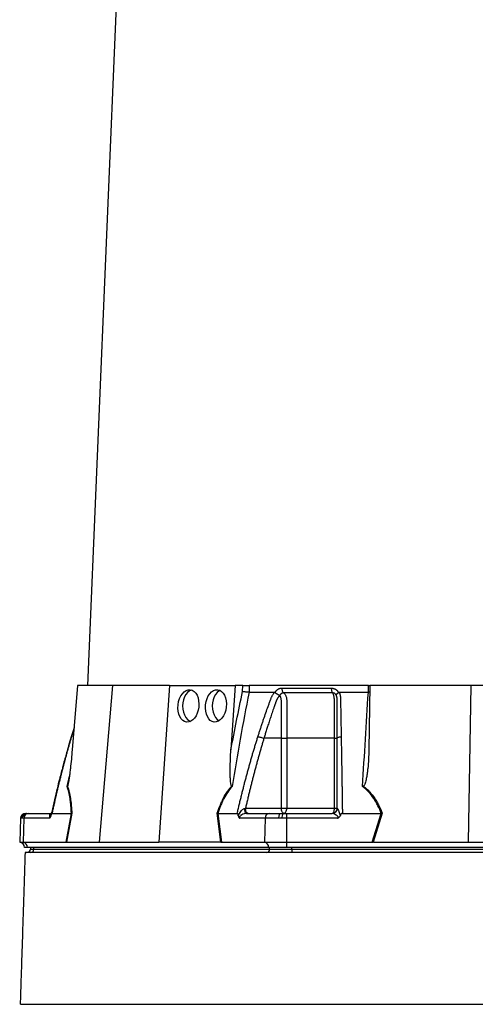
# Model space of a CAD drawing. Header units: millimetres. Extents: x 10 to 976, y 12 to 2129.
# Tile 4 of 9: x 231 to 498, y 493 to 1070. Entities that reach past the tile are written whole.
import ezdxf

# ---------------------------------------------------------------- set-up
doc = ezdxf.new("R2010")
doc.units = ezdxf.units.MM

msp = doc.modelspace()

# ---------------------------------------------------------------- linework, layer by layer
at = {"color": 7, "linetype": 'Continuous', "lineweight": 25}
for p, q in [((306.71, 1533.04), (270.78, 679.66)), ((264.96, 679.66), (261.76, 641.86)), ((285.44, 679.66), (264.96, 679.66)), ((285.44, 679.66), (277.67, 587.66)), ((318.78, 679.66), (285.44, 679.66)), ((318.78, 679.66), (312.61, 587.66)), ((318.78, 679.66), (357.38, 679.66)), ((357.38, 679.66), (354.85, 641.86)), ((361.73, 679.66), (357.38, 679.66)), ((361.64, 676.11), (361.73, 679.66)), ((365.55, 679.66), (365.45, 675.66)), ((435.48, 679.66), (365.55, 679.66)), ((435.45, 675.66), (435.48, 679.66)), ((435.48, 679.66), (436.19, 679.66)), ((436.36, 679.66), (435.7, 641.86)), ((495.44, 679.66), (436.36, 679.66)), ((495.44, 679.66), (493.84, 587.66)), ((562.13, 679.66), (495.44, 679.66)), ((380.69, 675.52), (380.76, 675.66)), ((417.85, 675.66), (417.93, 675.52)), ((262.86, 654.79), (261.21, 649.51)), ((384.4, 648.66), (374.18, 648.66)), ((384.4, 607.66), (384.4, 648.66)), ((387.56, 648.66), (387.56, 607.66)), ((415.52, 607.66), (415.52, 648.66)), ((363.39, 607.66), (384.4, 607.66)), ((384.4, 607.66), (387.56, 607.66)), ((387.56, 607.66), (415.52, 607.66)), ((415.52, 607.66), (417.19, 607.66)), ((231.48, 601.76), (230.99, 587.66)), ((232.32, 601.76), (231.81, 601.76)), ((233.41, 601.76), (232.32, 601.76)), ((233.41, 601.76), (232.98, 587.66)), ((248.44, 601.76), (233.41, 601.76)), ((234.48, 604.66), (234.74, 604.66)), ((234.74, 604.66), (235.15, 604.66)), ((235.15, 604.66), (236.01, 604.66)), ((236.01, 604.66), (249.47, 604.66)), ((249.93, 604.66), (261.32, 604.66)), ((258.14, 587.66), (261.33, 604.66)), ((261.57, 604.68), (258.38, 587.66)), ((348.95, 587.66), (346.79, 604.68)), ((347.12, 604.66), (349.28, 587.66)), ((347.13, 604.66), (358.52, 604.66)), ((374.86, 601.76), (359.83, 601.76)), ((363.99, 604.66), (377.46, 604.66)), ((374.86, 601.76), (374.44, 587.66)), ((382.96, 601.76), (374.86, 601.76)), ((377.46, 604.66), (383.87, 604.66)), ((384.76, 601.76), (382.96, 601.76)), ((383.87, 604.66), (385.3, 604.66)), ((387.33, 601.76), (384.76, 601.76)), ((385.3, 604.66), (387.33, 604.66)), ((387.33, 604.66), (414.27, 604.66)), ((417.4, 601.76), (387.33, 601.76)), ((387.33, 601.76), (387.33, 587.66)), ((420.19, 604.66), (442.98, 604.66)), ((437.65, 587.66), (442.99, 604.66)), ((443.57, 604.68), (438.22, 587.66)), ((230.99, 587.66), (232.98, 587.66)), ((232.98, 587.66), (258.14, 587.66)), ((235.49, 584.66), (233.88, 584.66)), ((376.94, 584.66), (235.49, 584.66)), ((237.24, 584.66), (237.24, 583.66)), ((239.24, 583.66), (239.24, 584.66)), ((239.24, 583.66), (377.52, 583.66)), ((258.49, 587.66), (277.67, 587.66)), ((277.67, 587.66), (312.61, 587.66)), ((348.75, 587.66), (312.61, 587.66)), ((349.28, 587.66), (374.44, 587.66)), ((374.44, 587.66), (387.33, 587.66)), ((387.33, 584.66), (376.94, 584.66)), ((377.52, 583.66), (377.52, 584.66)), ((377.52, 583.66), (390.51, 583.66)), ((387.33, 587.66), (437.65, 587.66)), ((387.33, 587.66), (387.33, 584.66)), ((670.24, 584.66), (387.33, 584.66)), ((390.51, 583.66), (390.51, 584.66)), ((390.51, 583.66), (667.06, 583.66)), ((390.51, 583.66), (390.51, 581.66)), ((438.53, 587.66), (493.84, 587.66)), ((493.84, 587.66), (563.73, 587.66))]:
    msp.add_line(p, q, dxfattribs=at)
at = {"color": 8, "linetype": 'Continuous', "lineweight": 25}
for p, q in [((262.82, 654.32), (261.34, 649.62)), ((261.23, 649.51), (261.34, 649.62)), ((258.78, 620.42), (260.14, 626.55)), ((231.81, 601.76), (231.48, 601.76)), ((237.24, 583.66), (239.24, 583.66))]:
    msp.add_line(p, q, dxfattribs=at)
at = {"color": 7, "linetype": 'Continuous', "lineweight": 25, "flags": 128}
for points in [[(331.75, 676.96), (330.55, 676.43), (329.41, 675.56), (328.41, 674.37), (327.59, 672.93), (326.98, 671.29), (326.6, 669.51), (326.47, 667.66), (326.6, 665.8), (326.98, 664.02), (327.59, 662.38), (328.41, 660.94), (329.41, 659.76), (330.55, 658.88), (331.14, 658.58)], [(348.46, 676.72), (347.92, 676.43), (346.77, 675.56), (345.77, 674.37), (344.95, 672.93), (344.34, 671.29), (343.97, 669.51), (343.84, 667.66), (343.97, 665.8), (344.34, 664.02), (344.95, 662.38), (345.77, 660.94), (346.77, 659.76), (347.87, 658.91)], [(363.99, 604.66), (363.79, 604.71), (363.59, 604.87), (363.4, 605.14), (363.24, 605.49), (363.11, 605.93), (363.01, 606.42), (362.94, 606.97), (362.91, 607.53)], [(385.9, 604.66), (385.6, 604.71), (385.32, 604.89), (385.06, 605.16), (384.84, 605.54), (384.65, 605.99), (384.51, 606.51), (384.43, 607.07), (384.4, 607.66)], [(385.9, 604.66), (386.22, 604.71), (386.53, 604.89), (386.82, 605.16), (387.07, 605.54), (387.28, 605.99), (387.43, 606.51), (387.53, 607.07), (387.56, 607.66)], [(414.19, 604.66), (414.45, 604.71), (414.7, 604.89), (414.93, 605.16), (415.13, 605.54), (415.3, 605.99), (415.42, 606.51), (415.5, 607.07), (415.52, 607.66)], [(382.96, 601.76), (382.98, 602.33), (383.04, 602.88), (383.13, 603.38), (383.24, 603.81), (383.38, 604.17), (383.53, 604.44), (383.7, 604.6), (383.87, 604.66)]]:
    msp.add_lwpolyline(points, dxfattribs=at)
at = {"color": 7, "linetype": 'Continuous', "lineweight": 25}
for centre, radius, start, end in [((414.25, 607.64), 2.98, 270.32761, 358.02906), ((234.48, 601.66), 3, 90, 178), ((234.78, 601.69), 2.96, 90.64473, 178.69082), ((235.23, 601.75), 2.91, 91.70062, 179.75597), ((236.21, 601.86), 2.8, 94.22012, 182.00865), ((377.66, 601.86), 2.8, 94.22012, 182.00865), ((389.17, 602.44), 4.46, 150.24224, 188.7865), ((230.88, 584.66), 3, 0, 88), ((232.66, 584.84), 2.84, 356.3893, 83.42293), ((235.24, 583.66), 2, 270, 0), ((237.37, 583.53), 1.88, 274.40195, 3.81126), ((374.11, 584.84), 2.84, 356.3893, 83.42293), ((375.64, 583.53), 1.88, 274.40195, 3.81126)]:
    msp.add_arc(centre, radius, start, end, dxfattribs=at)
for centre in [(329.92, 667.66), (346.04, 667.66)]:
    msp.add_ellipse(centre, major_axis=(1.04, 9.48), ratio=0.640333, dxfattribs=at)
for centre, major_axis, ratio, start_param, end_param in [((257.72, 584.66), (5.92, 0.52), 0.499165, 1.397246, 1.415452), ((349.52, 584.66), (11.1, -0.22), 0.269565, 1.627237, 1.645443), ((436.99, 584.66), (17.02, 0.28), 0.175535, 1.477584, 1.49579)]:
    msp.add_ellipse(centre, major_axis=major_axis, ratio=ratio, start_param=start_param, end_param=end_param, dxfattribs=at)
for points in [[(354.85, 641.86), (356.97, 653.33), (359.23, 664.74), (361.64, 676.11)], [(384.69, 678.13), (393.98, 678.13), (403.66, 678.13), (413.67, 678.13)], [(365.46, 675.66), (367.86, 675.66), (372.73, 675.66), (377.73, 675.66), (380.27, 675.66)], [(418.4, 675.66), (421.2, 675.66), (426.83, 675.66), (432.56, 675.66), (435.44, 675.66)], [(415.52, 648.66), (405.87, 648.66), (396.53, 648.66), (387.56, 648.66)], [(259.01, 620.65), (258.95, 620.57), (258.87, 620.49), (258.78, 620.42)], [(355.23, 620.65), (355.33, 620.57), (355.42, 620.49), (355.5, 620.42)], [(432.57, 620.65), (432.41, 620.57), (432.24, 620.49), (432.07, 620.42)], [(362.91, 607.53), (363.07, 607.58), (363.23, 607.62), (363.39, 607.66)], [(417.19, 607.66), (417.19, 607.62), (417.21, 607.58), (417.23, 607.53)], [(261.33, 604.66), (261.32, 604.66), (261.32, 604.66), (261.32, 604.66)], [(261.33, 604.66), (261.42, 604.66), (261.51, 604.67), (261.57, 604.68)], [(347.12, 604.66), (347.02, 604.66), (346.91, 604.67), (346.79, 604.68)], [(347.13, 604.66), (347.13, 604.66), (347.12, 604.66), (347.12, 604.66)], [(442.99, 604.66), (442.99, 604.66), (442.98, 604.66), (442.98, 604.66)], [(442.99, 604.66), (443.19, 604.66), (443.38, 604.67), (443.57, 604.68)], [(258.14, 587.66), (258.24, 587.66), (258.32, 587.66), (258.38, 587.66)], [(348.95, 587.66), (349.08, 587.66), (349.18, 587.66), (349.28, 587.66)], [(437.65, 587.66), (437.84, 587.66), (438.03, 587.66), (438.22, 587.66)]]:
    msp.add_open_spline(points, degree=3, dxfattribs=at)
for points, knots in [([(365.45, 675.66), (365.18, 675.67), (364.88, 675.69), (364.22, 675.74), (363.88, 675.77), (363.36, 675.84), (363.19, 675.86), (362.85, 675.9), (362.69, 675.93), (362.36, 675.98), (362.21, 676), (361.91, 676.05), (361.77, 676.08), (361.64, 676.11)], [0, 0, 0, 0, 0.25, 0.25, 0.5, 0.5, 0.625, 0.625, 0.75, 0.75, 0.875, 0.875, 1, 1, 1, 1]), ([(361.73, 679.66), (362, 679.66), (362.3, 679.66), (362.95, 679.66), (363.29, 679.66), (363.81, 679.66), (363.98, 679.66), (364.32, 679.66), (364.49, 679.66), (364.98, 679.66), (365.28, 679.66), (365.55, 679.66)], [0, 0, 0, 0, 0.25, 0.25, 0.5, 0.5, 0.625, 0.625, 0.75, 0.75, 1, 1, 1, 1]), ([(380.76, 675.66), (380.8, 675.72), (380.88, 675.86), (381.01, 676.05), (381.14, 676.23), (381.27, 676.41), (381.41, 676.58), (381.56, 676.74), (381.72, 676.89), (381.88, 677.04), (382.04, 677.18), (382.21, 677.3), (382.39, 677.43), (382.57, 677.54), (382.82, 677.68), (383.13, 677.82), (383.51, 677.96), (383.89, 678.06), (384.29, 678.12), (384.55, 678.12), (384.69, 678.13)], [0, 0, 0, 0, 0.044249, 0.088103, 0.131644, 0.174954, 0.21812, 0.261226, 0.304357, 0.347601, 0.391041, 0.434763, 0.478847, 0.523375, 0.568424, 0.654803, 0.740537, 0.826241, 0.912528, 1, 1, 1, 1]), ([(384.69, 678.13), (384.68, 677.85), (384.7, 677.55), (384.79, 676.97), (384.86, 676.68), (385.04, 676.16), (385.15, 675.92), (385.41, 675.53), (385.55, 675.38), (385.7, 675.27)], [0, 0, 0, 0, 0.25, 0.25, 0.5, 0.5, 0.75, 0.75, 1, 1, 1, 1]), ([(413.67, 678.13), (413.74, 678.13), (413.89, 678.13), (414.1, 678.11), (414.32, 678.09), (414.53, 678.05), (414.74, 678.01), (414.94, 677.95), (415.15, 677.89), (415.35, 677.82), (415.55, 677.74), (415.8, 677.62), (416.11, 677.45), (416.46, 677.22), (416.78, 676.96), (417.09, 676.68), (417.37, 676.36), (417.63, 676.03), (417.78, 675.78), (417.85, 675.66)], [0, 0, 0, 0, 0.043919, 0.087472, 0.13073, 0.173768, 0.216664, 0.259492, 0.30233, 0.345255, 0.388344, 0.431671, 0.51489, 0.596546, 0.677156, 0.757259, 0.837405, 0.91814, 1, 1, 1, 1]), ([(413.67, 678.13), (413.67, 677.85), (413.68, 677.55), (413.75, 676.97), (413.8, 676.68), (413.95, 676.16), (414.04, 675.92), (414.25, 675.53), (414.36, 675.38), (414.47, 675.27)], [0, 0, 0, 0, 0.25, 0.25, 0.5, 0.5, 0.75, 0.75, 1, 1, 1, 1]), ([(436.29, 675.71), (436.23, 675.7), (436.05, 675.69), (435.76, 675.67), (435.53, 675.66), (435.45, 675.66)], [0, 0, 0, 0, 0.229382, 0.739866, 1, 1, 1, 1]), ([(365.46, 675.66), (363.64, 666.51), (361.9, 657.33), (358.59, 638.91), (357.01, 629.68), (355.5, 620.42)], [0, 0, 0, 0, 0.5, 0.5, 1, 1, 1, 1]), ([(370.65, 649.62), (370.87, 650.3), (371.31, 651.68), (371.97, 653.73), (372.63, 655.76), (373.31, 657.79), (374.19, 660.41), (375.29, 663.6), (376.41, 666.76), (377.33, 669.27), (377.87, 670.76), (378.27, 671.82), (378.51, 672.43), (378.73, 672.94), (378.96, 673.44), (379.23, 673.97), (379.55, 674.54), (379.89, 675.11), (380.14, 675.47), (380.27, 675.66)], [0, 0, 0, 0, 0.077777, 0.1552, 0.232272, 0.308995, 0.385372, 0.530526, 0.674474, 0.747423, 0.819615, 0.846383, 0.869761, 0.889755, 0.906383, 0.929523, 0.9528, 0.976272, 1, 1, 1, 1]), ([(383.33, 673.63), (383.26, 673.56), (383.13, 673.42), (382.95, 673.2), (382.77, 672.98), (382.61, 672.77), (382.45, 672.55), (382.3, 672.33), (382.16, 672.11), (382.03, 671.89), (381.9, 671.68), (381.79, 671.46), (381.68, 671.26), (381.58, 671.05), (381.47, 670.8), (381.35, 670.52), (381.22, 670.18), (381.1, 669.85), (380.99, 669.51), (380.9, 669.24), (380.82, 668.99), (380.74, 668.76), (380.63, 668.45), (380.49, 668.07), (380.2, 667.23), (379.77, 665.99), (379.22, 664.39), (378.7, 662.85), (378.04, 660.86), (377.25, 658.47), (376.36, 655.73), (375.56, 653.19), (374.84, 650.86), (374.39, 649.37), (374.18, 648.66)], [0, 0, 0, 0, 0.010662, 0.021198, 0.031594, 0.041839, 0.051919, 0.061821, 0.071533, 0.08104, 0.09033, 0.099392, 0.108213, 0.116783, 0.125091, 0.138719, 0.152205, 0.165558, 0.178786, 0.1919, 0.198167, 0.207477, 0.219813, 0.235151, 0.25346, 0.319418, 0.382864, 0.443812, 0.502275, 0.618272, 0.726011, 0.825493, 0.916782, 1, 1, 1, 1]), ([(380.27, 675.66), (380.3, 675.66), (380.36, 675.65), (380.45, 675.64), (380.53, 675.61), (380.62, 675.57), (380.66, 675.54), (380.69, 675.52)], [0, 0, 0, 0, 0.212576, 0.416535, 0.614103, 0.807726, 1, 1, 1, 1]), ([(380.69, 675.52), (380.73, 675.49), (380.81, 675.43), (380.93, 675.35), (381.05, 675.26), (381.18, 675.17), (381.3, 675.09), (381.42, 675.01), (381.54, 674.93), (381.66, 674.85), (381.84, 674.74), (382.08, 674.59), (382.37, 674.42), (382.63, 674.28), (382.85, 674.16), (383.03, 674.06), (383.18, 673.97), (383.3, 673.89), (383.39, 673.83), (383.43, 673.78), (383.44, 673.76)], [0, 0, 0, 0, 0.048652, 0.096489, 0.14339, 0.189242, 0.233941, 0.277392, 0.319512, 0.360225, 0.399465, 0.506174, 0.603082, 0.689684, 0.765815, 0.831582, 0.887296, 0.933441, 0.970686, 1, 1, 1, 1]), ([(385.7, 675.27), (385.65, 675.27), (385.55, 675.27), (385.41, 675.26), (385.26, 675.24), (385.12, 675.21), (384.98, 675.17), (384.84, 675.12), (384.7, 675.06), (384.5, 674.96), (384.25, 674.79), (383.99, 674.55), (383.79, 674.32), (383.64, 674.1), (383.54, 673.91), (383.49, 673.8), (383.47, 673.75)], [0, 0, 0, 0, 0.053313, 0.106595, 0.159871, 0.213166, 0.266505, 0.319913, 0.373415, 0.427036, 0.56447, 0.685213, 0.789238, 0.876442, 0.946711, 1, 1, 1, 1]), ([(384.4, 648.66), (384.4, 652.89), (384.4, 657.12), (384.4, 663.46), (384.4, 666.1), (384.39, 669.01), (384.39, 669.94), (384.39, 670.33), (384.39, 670.6), (384.4, 670.73), (384.39, 671.12), (384.37, 671.39), (384.3, 671.9), (384.24, 672.15), (384.1, 672.62), (384.01, 672.85), (383.84, 673.15), (383.77, 673.24), (383.63, 673.41), (383.55, 673.49), (383.47, 673.55)], [0, 0, 0, 0, 0.5, 0.5, 0.75, 0.8125, 0.84375, 0.859375, 0.859375, 0.875, 0.875, 0.90625, 0.90625, 0.9375, 0.9375, 0.96875, 0.96875, 0.984375, 0.984375, 1, 1, 1, 1]), ([(414.47, 675.27), (413.32, 675.27), (410.86, 675.27), (407.33, 675.27), (403.62, 675.27), (401.12, 675.27), (398.52, 675.27), (396.04, 675.27), (392.44, 675.27), (389.07, 675.27), (386.77, 675.27), (385.7, 675.27)], [0.7589111, 0.7589111, 0.7589111, 0.7589111, 0.7820302, 0.8131687, 0.8443073, 0.8754458, 0.8754458, 0.9065844, 0.9377229, 0.9688615, 0.9919807, 0.9919807, 0.9919807, 0.9919807]), ([(385.7, 675.27), (385.87, 675.15), (386.03, 675.02), (386.34, 674.7), (386.49, 674.52), (386.75, 674.13), (386.87, 673.91), (387.08, 673.44), (387.17, 673.2), (387.33, 672.68), (387.39, 672.41), (387.49, 671.86), (387.52, 671.58), (387.55, 671.15), (387.55, 671), (387.55, 670.71), (387.55, 670.57), (387.55, 670.13), (387.55, 667.52), (387.55, 664.91), (387.56, 657.94), (387.56, 653.3), (387.56, 648.66)], [0, 0, 0, 0, 0.03125, 0.03125, 0.0625, 0.0625, 0.09375, 0.09375, 0.125, 0.125, 0.15625, 0.15625, 0.1875, 0.1875, 0.203125, 0.203125, 0.21875, 0.21875, 0.25, 0.5, 0.5, 1, 1, 1, 1]), ([(416.69, 673.75), (416.67, 673.79), (416.64, 673.87), (416.57, 674), (416.49, 674.15), (416.37, 674.31), (416.23, 674.49), (416.06, 674.67), (415.85, 674.84), (415.61, 675), (415.34, 675.12), (415.05, 675.21), (414.77, 675.27), (414.57, 675.27), (414.47, 675.27)], [0, 0, 0, 0, 0.038504, 0.086514, 0.144034, 0.211029, 0.287449, 0.37325, 0.468405, 0.572922, 0.680036, 0.786786, 0.893373, 1, 1, 1, 1]), ([(415.52, 648.66), (415.52, 653.3), (415.52, 657.94), (415.52, 664.91), (415.52, 667.52), (415.52, 670.13), (415.52, 670.57), (415.52, 670.71), (415.52, 671), (415.52, 671.15), (415.5, 671.58), (415.48, 671.86), (415.42, 672.41), (415.38, 672.68), (415.29, 673.2), (415.23, 673.44), (415.11, 673.91), (415.04, 674.13), (414.89, 674.52), (414.81, 674.7), (414.65, 675.02), (414.56, 675.15), (414.47, 675.27)], [0, 0, 0, 0, 0.5, 0.5, 0.75, 0.78125, 0.78125, 0.796875, 0.796875, 0.8125, 0.8125, 0.84375, 0.84375, 0.875, 0.875, 0.90625, 0.90625, 0.9375, 0.9375, 0.96875, 0.96875, 1, 1, 1, 1]), ([(416.69, 673.76), (416.69, 673.77), (416.68, 673.8), (416.66, 673.84), (416.65, 673.88), (416.64, 673.92), (416.64, 673.97), (416.64, 674.03), (416.64, 674.09), (416.65, 674.15), (416.68, 674.23), (416.71, 674.31), (416.76, 674.4), (416.82, 674.5), (416.9, 674.61), (417, 674.73), (417.12, 674.87), (417.28, 675.02), (417.47, 675.19), (417.69, 675.35), (417.85, 675.47), (417.93, 675.52)], [0, 0, 0, 0, 0.0172483, 0.0374561, 0.0609129, 0.0878381, 0.1184067, 0.1527631, 0.1910263, 0.2332913, 0.279627, 0.3300717, 0.3846271, 0.4432515, 0.5058518, 0.572276, 0.6486549, 0.7302089, 0.8164081, 0.906598, 1, 1, 1, 1]), ([(417.19, 648.66), (417.19, 649.88), (417.19, 652.52), (417.19, 656.75), (417.19, 660.24), (417.19, 662.84), (417.19, 664.38), (417.19, 665.98), (417.19, 667.25), (417.19, 668.16), (417.19, 668.69), (417.19, 669.23), (417.19, 669.76), (417.19, 670.3), (417.19, 670.73), (417.19, 671.06), (417.18, 671.28), (417.16, 671.52), (417.14, 671.76), (417.11, 672.02), (417.08, 672.28), (417.03, 672.54), (416.97, 672.81), (416.91, 673.09), (416.83, 673.36), (416.77, 673.54), (416.74, 673.63)], [0, 0, 0, 0, 0.143085, 0.308796, 0.497427, 0.555835, 0.616742, 0.680167, 0.746121, 0.767405, 0.788723, 0.810074, 0.831456, 0.852865, 0.874301, 0.883002, 0.892336, 0.902282, 0.912815, 0.923904, 0.935514, 0.947608, 0.960145, 0.973084, 0.986383, 1, 1, 1, 1]), ([(417.93, 675.52), (417.95, 675.54), (418, 675.57), (418.07, 675.6), (418.15, 675.63), (418.23, 675.64), (418.32, 675.66), (418.37, 675.66), (418.4, 675.66)], [0, 0, 0, 0, 0.160202, 0.321039, 0.484027, 0.650625, 0.822199, 1, 1, 1, 1]), ([(418.4, 675.66), (418.44, 675.55), (418.51, 675.35), (418.61, 675.03), (418.69, 674.71), (418.77, 674.4), (418.84, 674.08), (418.9, 673.75), (418.95, 673.43), (418.99, 673.1), (419.03, 672.68), (419.07, 672.1), (419.09, 671.24), (419.1, 670.18), (419.13, 668.98), (419.16, 666.96), (419.22, 664.14), (419.28, 660.54), (419.35, 656.92), (419.41, 653.29), (419.45, 650.84), (419.48, 649.62)], [0, 0, 0, 0, 0.013423, 0.026738, 0.039956, 0.053088, 0.066144, 0.079134, 0.09207, 0.104963, 0.117824, 0.141662, 0.172831, 0.217057, 0.263491, 0.312127, 0.449156, 0.58733, 0.723761, 0.861313, 1, 1, 1, 1]), ([(432.07, 620.42), (432.58, 629.68), (433.12, 638.91), (434.24, 657.33), (434.82, 666.51), (435.43, 675.66)], [0, 0, 0, 0, 0.5, 0.5, 1, 1, 1, 1]), ([(261.21, 649.51), (260.69, 647.78), (259.75, 644.65), (258.54, 640.42), (257.64, 637.18), (257, 634.88), (256.5, 633), (255.89, 630.74), (255.03, 627.47), (253.88, 622.96), (252.48, 617.32), (250.92, 610.77), (249.87, 606.1), (249.33, 603.7)], [0, 0, 0, 0, 0.114972, 0.208016, 0.279155, 0.328403, 0.359855, 0.402611, 0.476354, 0.574573, 0.69727, 0.844439, 1, 1, 1, 1]), ([(261.34, 649.62), (261.15, 648.95), (260.75, 647.6), (260.16, 645.58), (259.58, 643.55), (259, 641.5), (258.43, 639.43), (257.86, 637.36), (257.3, 635.27), (256.74, 633.17), (256.19, 631.05), (255.64, 628.92), (255.1, 626.78), (254.56, 624.63), (254.02, 622.46), (253.5, 620.28), (252.97, 618.09), (252.45, 615.88), (251.94, 613.66), (251.43, 611.43), (250.92, 609.18), (250.42, 606.93), (250.09, 605.41), (249.93, 604.66)], [0, 0, 0, 0, 0.045336, 0.090894, 0.136674, 0.182678, 0.228907, 0.275362, 0.322044, 0.368954, 0.416093, 0.463462, 0.511063, 0.558896, 0.606962, 0.655262, 0.703798, 0.752569, 0.801578, 0.850824, 0.900309, 0.950034, 1, 1, 1, 1]), ([(358.52, 604.66), (358.72, 605.49), (359.1, 607.16), (359.69, 609.66), (360.29, 612.14), (360.89, 614.6), (361.5, 617.04), (362.11, 619.47), (362.73, 621.89), (363.36, 624.29), (363.99, 626.67), (364.63, 629.04), (365.27, 631.39), (365.92, 633.72), (366.58, 636.04), (367.24, 638.34), (367.91, 640.63), (368.59, 642.9), (369.27, 645.15), (369.96, 647.39), (370.42, 648.88), (370.65, 649.62)], [0, 0, 0, 0, 0.055211, 0.110128, 0.164753, 0.219086, 0.273129, 0.326884, 0.38035, 0.43353, 0.486425, 0.539036, 0.591365, 0.643413, 0.695181, 0.746671, 0.797884, 0.848822, 0.899487, 0.949879, 1, 1, 1, 1]), ([(374.18, 648.66), (373.96, 647.95), (373.54, 646.52), (372.9, 644.37), (372.27, 642.21), (371.65, 640.02), (371.03, 637.82), (370.41, 635.6), (369.8, 633.37), (369.19, 631.12), (368.59, 628.85), (367.99, 626.56), (367.4, 624.26), (366.81, 621.94), (366.23, 619.6), (365.65, 617.24), (365.08, 614.87), (364.51, 612.48), (363.94, 610.08), (363.57, 608.47), (363.39, 607.66)], [0, 0, 0, 0, 0.052635, 0.105608, 0.158921, 0.212573, 0.266566, 0.320902, 0.37558, 0.430604, 0.485973, 0.541688, 0.597751, 0.654162, 0.710923, 0.768034, 0.825496, 0.883311, 0.941478, 1, 1, 1, 1]), ([(370.65, 649.62), (370.86, 649.59), (371.12, 649.55), (371.7, 649.43), (372.02, 649.36), (372.67, 649.18), (373.01, 649.08), (373.64, 648.87), (373.93, 648.76), (374.18, 648.66)], [0, 0, 0, 0, 0.25, 0.25, 0.5, 0.5, 0.75, 0.75, 1, 1, 1, 1]), ([(384.4, 648.66), (384.88, 648.66), (385.44, 648.66), (386.55, 648.66), (387.1, 648.66), (387.56, 648.66)], [0, 0, 0, 0, 0.5, 0.5, 1, 1, 1, 1]), ([(415.52, 648.66), (416.02, 648.66), (416.45, 648.66), (417.03, 648.66), (417.19, 648.66), (417.19, 648.66)], [0, 0, 0, 0, 0.5, 0.5, 1, 1, 1, 1]), ([(417.19, 648.66), (417.19, 648.76), (417.24, 648.87), (417.45, 649.08), (417.62, 649.18), (418.04, 649.36), (418.31, 649.43), (418.87, 649.55), (419.18, 649.59), (419.48, 649.62)], [0, 0, 0, 0, 0.25, 0.25, 0.5, 0.5, 0.75, 0.75, 1, 1, 1, 1]), ([(417.19, 607.66), (417.19, 608.51), (417.19, 610.22), (417.19, 612.76), (417.19, 615.29), (417.19, 617.8), (417.19, 620.29), (417.19, 622.76), (417.19, 625.21), (417.19, 627.64), (417.19, 630.05), (417.19, 632.44), (417.19, 634.82), (417.19, 637.17), (417.19, 639.51), (417.19, 641.82), (417.19, 644.12), (417.19, 646.39), (417.19, 647.9), (417.19, 648.66)], [0, 0, 0, 0, 0.061953, 0.123509, 0.18467, 0.245435, 0.305808, 0.365787, 0.425376, 0.484574, 0.543383, 0.601804, 0.659839, 0.717488, 0.774754, 0.831636, 0.888137, 0.944258, 1, 1, 1, 1]), ([(419.48, 649.62), (419.49, 648.95), (419.51, 647.6), (419.55, 645.58), (419.58, 643.55), (419.62, 641.5), (419.65, 639.43), (419.69, 637.36), (419.72, 635.27), (419.76, 633.17), (419.79, 631.05), (419.83, 628.92), (419.86, 626.78), (419.89, 624.63), (419.93, 622.46), (419.96, 620.28), (420, 618.09), (420.03, 615.88), (420.06, 613.66), (420.1, 611.43), (420.13, 609.18), (420.16, 606.93), (420.18, 605.41), (420.19, 604.66)], [0, 0, 0, 0, 0.045336, 0.090894, 0.136674, 0.182678, 0.228907, 0.275362, 0.322044, 0.368954, 0.416093, 0.463462, 0.511063, 0.558896, 0.606962, 0.655262, 0.703798, 0.752569, 0.801578, 0.850824, 0.900309, 0.950034, 1, 1, 1, 1]), ([(261.76, 641.86), (261.61, 640.06), (261.45, 638.26), (261.09, 634.65), (260.9, 632.85), (260.6, 630.16), (260.49, 629.26), (260.27, 627.47), (260.15, 626.58), (259.96, 625.24), (259.89, 624.8), (259.76, 623.92), (259.69, 623.48), (259.54, 622.6), (259.45, 622.17), (259.32, 621.54), (259.27, 621.34), (259.18, 621.05), (259.15, 620.96), (259.09, 620.78), (259.05, 620.7), (259.01, 620.65)], [0, 0, 0, 0, 0.25, 0.25, 0.5, 0.5, 0.625, 0.625, 0.75, 0.75, 0.8125, 0.8125, 0.875, 0.875, 0.9375, 0.9375, 0.96875, 0.96875, 0.984375, 0.984375, 1, 1, 1, 1]), ([(355.23, 620.65), (355.16, 620.71), (355.12, 620.78), (355.03, 620.96), (355, 621.05), (354.9, 621.34), (354.86, 621.55), (354.74, 622.18), (354.68, 622.62), (354.59, 623.49), (354.56, 623.93), (354.5, 624.81), (354.48, 625.26), (354.43, 626.59), (354.41, 627.48), (354.39, 629.27), (354.4, 630.17), (354.43, 632.86), (354.48, 634.65), (354.63, 638.26), (354.72, 640.06), (354.85, 641.86)], [0, 0, 0, 0, 0.015625, 0.015625, 0.03125, 0.03125, 0.0625, 0.0625, 0.125, 0.125, 0.1875, 0.1875, 0.25, 0.25, 0.375, 0.375, 0.5, 0.5, 0.75, 0.75, 1, 1, 1, 1]), ([(435.7, 641.86), (435.67, 640.06), (435.6, 638.26), (435.4, 634.65), (435.26, 632.85), (434.98, 630.16), (434.88, 629.26), (434.64, 627.47), (434.5, 626.58), (434.26, 625.24), (434.18, 624.8), (433.98, 623.92), (433.88, 623.48), (433.64, 622.6), (433.5, 622.17), (433.24, 621.54), (433.15, 621.34), (432.97, 621.05), (432.91, 620.96), (432.76, 620.78), (432.67, 620.7), (432.57, 620.65)], [0, 0, 0, 0, 0.25, 0.25, 0.5, 0.5, 0.625, 0.625, 0.75, 0.75, 0.8125, 0.8125, 0.875, 0.875, 0.9375, 0.9375, 0.96875, 0.96875, 0.984375, 0.984375, 1, 1, 1, 1]), ([(261.32, 604.66), (261.24, 606.18), (261.14, 607.68), (260.93, 609.86), (260.85, 610.58), (260.68, 611.99), (260.59, 612.68), (260.28, 614.69), (260.04, 615.96), (259.47, 618.32), (259.15, 619.41), (258.78, 620.42)], [0, 0, 0, 0, 0.25, 0.25, 0.375, 0.375, 0.5, 0.5, 0.75, 0.75, 1, 1, 1, 1]), ([(259.01, 620.65), (259.19, 620.14), (259.37, 619.61), (259.69, 618.48), (259.84, 617.9), (260.27, 616.08), (260.51, 614.79), (260.82, 612.75), (260.92, 612.06), (261.09, 610.64), (261.17, 609.91), (261.38, 607.72), (261.49, 606.21), (261.57, 604.68)], [0, 0, 0, 0, 0.125, 0.125, 0.25, 0.25, 0.5, 0.5, 0.625, 0.625, 0.75, 0.75, 1, 1, 1, 1]), ([(346.79, 604.68), (347.3, 606.21), (347.84, 607.72), (348.74, 609.92), (349.05, 610.64), (349.69, 612.06), (350.03, 612.76), (351.08, 614.8), (351.83, 616.08), (353.04, 617.9), (353.46, 618.49), (354.33, 619.61), (354.77, 620.14), (355.23, 620.65)], [0, 0, 0, 0, 0.25, 0.25, 0.375, 0.375, 0.5, 0.5, 0.75, 0.75, 0.875, 0.875, 1, 1, 1, 1]), ([(355.5, 620.42), (354.59, 619.41), (353.73, 618.32), (352.13, 615.96), (351.39, 614.7), (350.35, 612.69), (350.01, 612), (349.37, 610.59), (349.06, 609.87), (348.17, 607.68), (347.63, 606.18), (347.13, 604.66)], [0, 0, 0, 0, 0.25, 0.25, 0.5, 0.5, 0.625, 0.625, 0.75, 0.75, 1, 1, 1, 1]), ([(442.98, 604.66), (442.4, 606.18), (441.75, 607.68), (440.66, 609.87), (440.27, 610.59), (439.46, 612), (439.03, 612.69), (437.68, 614.7), (436.69, 615.96), (434.53, 618.32), (433.35, 619.41), (432.07, 620.42)], [0, 0, 0, 0, 0.25, 0.25, 0.375, 0.375, 0.5, 0.5, 0.75, 0.75, 1, 1, 1, 1]), ([(432.57, 620.65), (433.21, 620.14), (433.82, 619.61), (435.01, 618.49), (435.59, 617.9), (437.23, 616.08), (438.22, 614.8), (439.58, 612.76), (440.01, 612.06), (440.83, 610.64), (441.22, 609.92), (442.32, 607.72), (442.98, 606.21), (443.57, 604.68)], [0, 0, 0, 0, 0.125, 0.125, 0.25, 0.25, 0.5, 0.5, 0.625, 0.625, 0.75, 0.75, 1, 1, 1, 1]), ([(359.14, 603.25), (359.3, 603.71), (359.52, 604.16), (360.02, 605.01), (360.3, 605.41), (360.92, 606.17), (361.27, 606.53), (361.84, 607), (362.04, 607.14), (362.46, 607.38), (362.68, 607.48), (362.91, 607.53)], [0, 0, 0, 0, 0.25, 0.25, 0.5, 0.5, 0.75, 0.75, 0.875, 0.875, 1, 1, 1, 1]), ([(364.89, 604.66), (364.69, 604.66), (364.49, 604.74), (364.13, 605.04), (363.96, 605.26), (363.69, 605.81), (363.58, 606.15), (363.42, 606.87), (363.39, 607.26), (363.39, 607.66)], [0, 0, 0, 0, 0.25, 0.25, 0.5, 0.5, 0.75, 0.75, 1, 1, 1, 1]), ([(414.19, 604.66), (414.59, 604.66), (414.98, 604.74), (415.7, 605.04), (416.04, 605.26), (416.59, 605.81), (416.81, 606.15), (417.11, 606.87), (417.19, 607.26), (417.19, 607.66)], [0, 0, 0, 0, 0.25, 0.25, 0.5, 0.5, 0.75, 0.75, 1, 1, 1, 1]), ([(417.23, 607.53), (417.27, 607.48), (417.32, 607.38), (417.45, 607.14), (417.52, 607), (417.75, 606.54), (417.91, 606.18), (418.24, 605.41), (418.4, 605.01), (418.69, 604.16), (418.81, 603.71), (418.88, 603.25)], [0, 0, 0, 0, 0.125, 0.125, 0.25, 0.25, 0.5, 0.5, 0.75, 0.75, 1, 1, 1, 1]), ([(248.44, 601.76), (248.49, 601.86), (248.53, 601.97), (248.61, 602.19), (248.65, 602.32), (248.7, 602.56), (248.71, 602.68), (248.72, 602.88), (248.72, 602.98), (248.71, 603.23), (248.7, 603.37), (248.68, 603.63), (248.68, 603.75), (248.69, 604.07), (248.73, 604.26), (248.89, 604.47), (248.97, 604.54), (249.12, 604.6), (249.18, 604.62), (249.31, 604.65), (249.39, 604.66), (249.47, 604.66)], [0, 0, 0, 0, 0.0625, 0.0625, 0.125, 0.125, 0.1875, 0.1875, 0.25, 0.25, 0.375, 0.375, 0.5, 0.5, 0.75, 0.75, 0.875, 0.875, 0.9375, 0.9375, 1, 1, 1, 1]), ([(249.23, 603.25), (249.19, 603.08), (249.14, 602.93), (249.03, 602.63), (248.97, 602.49), (248.83, 602.24), (248.76, 602.13), (248.61, 601.93), (248.52, 601.84), (248.44, 601.76)], [0, 0, 0, 0, 0.25, 0.25, 0.5, 0.5, 0.75, 0.75, 1, 1, 1, 1]), ([(249.93, 604.66), (249.84, 604.66), (249.76, 604.59), (249.62, 604.38), (249.55, 604.26), (249.44, 603.99), (249.4, 603.84), (249.31, 603.55), (249.27, 603.4), (249.23, 603.25)], [0, 0, 0, 0, 0.25, 0.25, 0.5, 0.5, 0.75, 0.75, 1, 1, 1, 1]), ([(249.39, 603.97), (249.35, 603.81), (249.3, 603.58), (249.24, 603.33), (249.23, 603.25)], [0, 0, 0, 0, 0.669178, 1, 1, 1, 1]), ([(359.14, 603.25), (359.08, 603.55), (359.01, 603.85), (358.87, 604.25), (358.82, 604.38), (358.72, 604.53), (358.69, 604.57), (358.61, 604.63), (358.57, 604.65), (358.53, 604.66)], [0, 0, 0, 0, 0.5, 0.5, 0.75, 0.75, 0.875, 0.875, 1, 1, 1, 1]), ([(359.14, 603.25), (359.17, 603.08), (359.21, 602.93), (359.3, 602.63), (359.35, 602.49), (359.47, 602.24), (359.54, 602.13), (359.68, 601.93), (359.75, 601.84), (359.83, 601.76)], [0, 0, 0, 0, 0.25, 0.25, 0.5, 0.5, 0.75, 0.75, 1, 1, 1, 1]), ([(363.99, 604.66), (363.74, 604.66), (363.49, 604.63), (363, 604.54), (362.76, 604.47), (362.07, 604.26), (361.64, 604.07), (361.05, 603.75), (360.86, 603.63), (360.49, 603.37), (360.32, 603.23), (360.08, 602.98), (360, 602.88), (359.87, 602.68), (359.81, 602.56), (359.75, 602.32), (359.74, 602.19), (359.76, 601.97), (359.79, 601.86), (359.83, 601.76)], [0, 0, 0, 0, 0.125, 0.125, 0.25, 0.25, 0.5, 0.5, 0.625, 0.625, 0.75, 0.75, 0.8125, 0.8125, 0.875, 0.875, 0.9375, 0.9375, 1, 1, 1, 1]), ([(387.33, 604.66), (387.33, 604.66), (387.33, 604.59), (387.33, 604.31), (387.33, 604.1), (387.33, 603.53), (387.33, 603.19), (387.33, 602.48), (387.33, 602.11), (387.33, 601.76)], [0, 0, 0, 0, 0.25, 0.25, 0.5, 0.5, 0.75, 0.75, 1, 1, 1, 1]), ([(417.4, 601.76), (417.48, 601.86), (417.55, 601.97), (417.65, 602.19), (417.68, 602.32), (417.67, 602.56), (417.63, 602.68), (417.5, 602.88), (417.43, 602.98), (417.18, 603.23), (416.99, 603.37), (416.61, 603.63), (416.42, 603.75), (415.84, 604.07), (415.45, 604.26), (414.92, 604.47), (414.76, 604.54), (414.54, 604.6), (414.47, 604.62), (414.36, 604.65), (414.31, 604.66), (414.27, 604.66)], [0, 0, 0, 0, 0.0625, 0.0625, 0.125, 0.125, 0.1875, 0.1875, 0.25, 0.25, 0.375, 0.375, 0.5, 0.5, 0.75, 0.75, 0.875, 0.875, 0.9375, 0.9375, 1, 1, 1, 1]), ([(418.88, 603.25), (418.8, 603.08), (418.72, 602.93), (418.52, 602.63), (418.41, 602.49), (418.15, 602.24), (418.01, 602.13), (417.72, 601.93), (417.56, 601.84), (417.4, 601.76)], [0, 0, 0, 0, 0.25, 0.25, 0.5, 0.5, 0.75, 0.75, 1, 1, 1, 1]), ([(420.19, 604.66), (420.02, 604.66), (419.86, 604.59), (419.58, 604.38), (419.47, 604.26), (419.27, 603.99), (419.18, 603.84), (419.02, 603.55), (418.94, 603.4), (418.88, 603.25)], [0, 0, 0, 0, 0.25, 0.25, 0.5, 0.5, 0.75, 0.75, 1, 1, 1, 1]), ([(234.14, 581.66), (233.96, 576.03), (233.61, 565.05), (233.1, 548.98), (232.61, 533.73), (232.15, 519.31), (231.7, 505.71), (231.42, 496.92), (231.29, 492.66)], [0, 0, 0, 0, 0.1897712, 0.3702643, 0.5415031, 0.7035148, 0.8563328, 1, 1, 1, 1]), ([(823.37, 581.66), (823.38, 581.66), (823.46, 581.66), (823, 581.66), (822.04, 581.66), (820.28, 581.66), (816.98, 581.66), (799.85, 581.66), (772.12, 581.66), (734.55, 581.66), (707.93, 581.66), (691.43, 581.66), (685.78, 581.66), (683.03, 581.66), (680.9, 581.66), (678.33, 581.66), (675.71, 581.66), (672.81, 581.66), (669.77, 581.66), (666.64, 581.66), (662.51, 581.66), (655.26, 581.66), (616.23, 581.66), (554.07, 581.66), (476.66, 581.66), (428.3, 581.66), (401.38, 581.66), (392.83, 581.66), (386.99, 581.66), (383.99, 581.66), (381.15, 581.66), (378.62, 581.66), (376.38, 581.66), (370.52, 581.66), (348.4, 581.66), (312.4, 581.66), (276.06, 581.66), (253.99, 581.66), (243.6, 581.66), (238.6, 581.66), (236.15, 581.66), (234.95, 581.66), (234.22, 581.66), (234.19, 581.66), (234.18, 581.66)], [0, 0, 0, 0, 0.001246, 0.005142, 0.008309, 0.011484, 0.017964, 0.030928, 0.131054, 0.208153, 0.285256, 0.30828, 0.317563, 0.322204, 0.326864, 0.330349, 0.333936, 0.33742, 0.341007, 0.344495, 0.347994, 0.355004, 0.369027, 0.480058, 0.565361, 0.630981, 0.643714, 0.656447, 0.659927, 0.663508, 0.666987, 0.670567, 0.674053, 0.677639, 0.706986, 0.824376, 0.914354, 0.955684, 0.976349, 0.986683, 0.99019, 0.993698, 0.997173, 1, 1, 1, 1]), ([(231.42, 492.66), (231.39, 492.66), (231.29, 492.66), (232.25, 492.66), (234.24, 492.66), (237.33, 492.66), (241.44, 492.66), (246.55, 492.66), (252.67, 492.66), (259.75, 492.66), (267.78, 492.66), (276.74, 492.66), (286.54, 492.66), (293.78, 492.66), (297.4, 492.66)], [0, 0, 0, 0, 0.039295, 0.126632, 0.213968, 0.301305, 0.388642, 0.475979, 0.563316, 0.650653, 0.737989, 0.825326, 0.912663, 1, 1, 1, 1]), ([(297.4, 492.66), (303.22, 492.66), (317.51, 492.66), (342.55, 492.66), (362.59, 492.66), (373.71, 492.66), (375.12, 492.66), (377.24, 492.66), (379.37, 492.66), (380.8, 492.66), (382.22, 492.66), (383.64, 492.66), (385.77, 492.66), (387.91, 492.66), (389.35, 492.66), (398.36, 492.66), (406.86, 492.66), (415.53, 492.66)], [0.64550009, 0.64550009, 0.64550009, 0.64550009, 0.66031636, 0.67988066, 0.69944495, 0.69944495, 0.70077083, 0.70209671, 0.70342258, 0.70474846, 0.70474846, 0.70606619, 0.70738391, 0.70870164, 0.71001936, 0.71001936, 0.72510818, 0.72510818, 0.72510818, 0.72510818]), ([(415.53, 492.66), (418.03, 492.66), (431.77, 492.66), (448.45, 492.66), (462.81, 492.66), (465.41, 492.66)], [0.61741956, 0.61741956, 0.61741956, 0.61741956, 0.62177403, 0.64121733, 0.64550009, 0.64550009, 0.64550009, 0.64550009]), ([(465.41, 492.66), (471.76, 492.66), (484.48, 492.66), (503.81, 492.66), (523.23, 492.66), (542.68, 492.66), (562.07, 492.66), (581.32, 492.66), (600.34, 492.66), (619.06, 492.66), (637.39, 492.66), (655.26, 492.66), (672.59, 492.66), (689.3, 492.66), (705.33, 492.66), (720.61, 492.66), (735.07, 492.66), (748.64, 492.66), (761.28, 492.66), (772.93, 492.66), (783.53, 492.66), (793.05, 492.66), (801.44, 492.66), (808.66, 492.66), (814.69, 492.66), (819.5, 492.66), (823.09, 492.66), (825.33, 492.66), (826.34, 492.66), (826.19, 492.66), (826.15, 492.66)], [0, 0, 0, 0, 0.036598, 0.073196, 0.109794, 0.146392, 0.18299, 0.219588, 0.256186, 0.292784, 0.329382, 0.36598, 0.402577, 0.439175, 0.475773, 0.512371, 0.548969, 0.585567, 0.622165, 0.658763, 0.695361, 0.731959, 0.768557, 0.805155, 0.841753, 0.878351, 0.914949, 0.951547, 0.988145, 1, 1, 1, 1])]:
    msp.add_open_spline(points, degree=3, knots=knots, dxfattribs=at)

doc.saveas('drawing.dxf')
